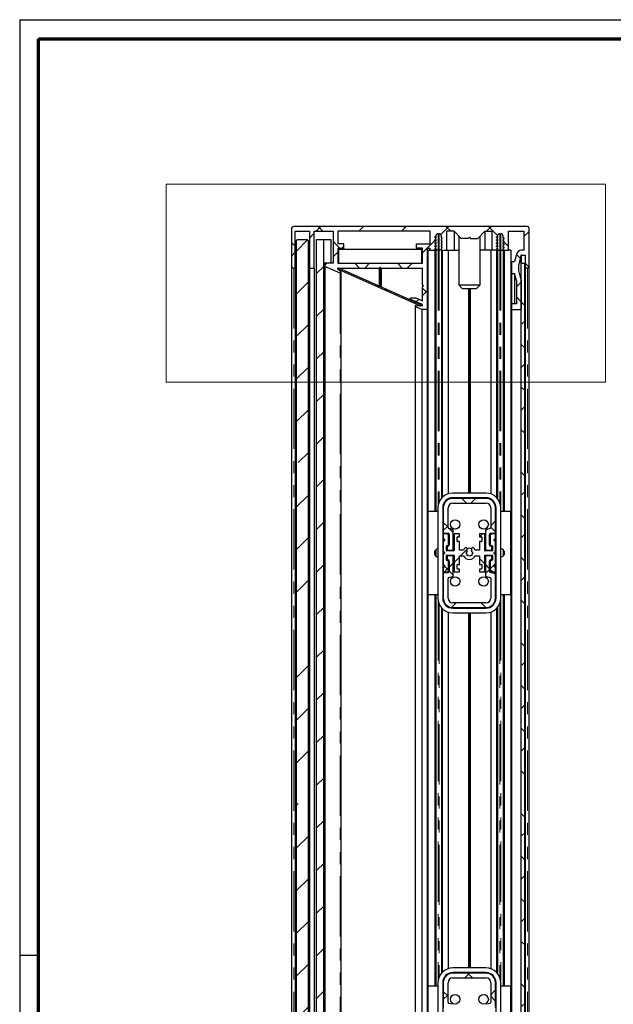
# Paper-space layout 'Section C EZ' of a CAD drawing. Header units: millimetres. Extents: x 7 to 291, y 7 to 204.
# Tile 4 of 6: x 7 to 69, y 100 to 204. Entities that reach past the tile are written whole.
import ezdxf

# ---------------------------------------------------------------- set-up
doc = ezdxf.new("R2010")
doc.units = ezdxf.units.MM
doc.linetypes.add('PHANTOM', pattern=[12.7, 6.35, -1.27, 1.27, -1.27, 1.27, -1.27])
doc.layers.add('LAYER2', color=7, linetype='Continuous')
doc.layers.add('LOGO', color=7, linetype='Continuous')

psp = doc.layouts.new('Section C EZ')

# ---------------------------------------------------------------- hatches: boundary and pattern name
at = {"linetype": 'Continuous', "lineweight": 18}
h = psp.add_hatch(dxfattribs=at)
h.set_pattern_fill('ANSI38', style=0)
edge = h.paths.add_edge_path(flags=0)
edge.add_line((57.61, 179.82), (57.61, 179.75))
edge.add_line((57.61, 179.75), (57.51, 179.69))
edge.add_line((57.51, 179.69), (57.51, 179.56))
edge.add_line((57.51, 179.56), (57.61, 179.5))
edge.add_line((57.61, 179.5), (58.09, 179.5))
edge.add_line((58.09, 179.5), (58.09, 181.5))
edge.add_line((58.09, 181.5), (59.71, 181.5))
edge.add_line((59.71, 181.5), (59.71, 179.5))
edge.add_line((59.71, 179.5), (59.47, 179.5))
edge.add_arc((59.47, 178.93), 0.575, 90, 166)
edge.add_line((58.92, 179.07), (58.73, 178.32))
edge.add_line((58.73, 178.32), (58.41, 178.32))
edge.add_line((58.41, 178.32), (58.41, 177.07))
edge.add_line((58.41, 177.07), (58.73, 177.07))
edge.add_line((58.73, 177.07), (58.91, 176.32))
edge.add_line((58.91, 176.32), (58.91, 173.88))
edge.add_line((58.91, 173.88), (58.41, 173.88))
edge.add_line((58.41, 173.88), (58.41, 173.25))
edge.add_line((58.41, 173.25), (59.41, 173.25))
edge.add_line((59.41, 173.25), (59.41, 176.38))
edge.add_line((59.41, 176.38), (59.17, 177.37))
edge.add_arc((59.24, 177.39), 0.075, 180, 194, ccw=False)
edge.add_line((59.16, 177.39), (59.16, 177.99))
edge.add_arc((59.24, 177.99), 0.075, 166, 180, ccw=False)
edge.add_line((59.17, 178.01), (59.4, 178.95))
edge.add_arc((59.47, 178.93), 0.075, 90, 166, ccw=False)
edge.add_line((59.47, 179), (59.84, 179))
edge.add_line((59.84, 179), (59.84, 177.63))
edge.add_line((59.84, 177.63), (60.09, 177.63))
edge.add_arc((60.09, 177.75), 0.125, 270, 360)
edge.add_line((60.21, 177.75), (60.21, 181.88))
edge.add_arc((60.09, 181.88), 0.125, 0, 90)
edge.add_line((60.09, 182), (35.46, 182))
edge.add_arc((35.46, 181.75), 0.25, 90, 180)
edge.add_line((35.21, 181.75), (35.21, 177.88))
edge.add_arc((35.46, 177.88), 0.25, 180, 270)
edge.add_line((35.46, 177.63), (35.61, 177.63))
edge.add_line((35.61, 177.63), (35.61, 181.5))
edge.add_line((35.61, 181.5), (37.11, 181.5))
edge.add_line((37.11, 181.5), (37.11, 177.63))
edge.add_line((37.11, 177.63), (37.61, 177.63))
edge.add_line((37.61, 177.63), (37.61, 181.5))
edge.add_line((37.61, 181.5), (39.61, 181.5))
edge.add_line((39.61, 181.5), (39.61, 178.13))
edge.add_line((39.61, 178.13), (38.74, 178.13))
edge.add_line((38.74, 178.13), (38.74, 177.81))
edge.add_line((38.74, 177.81), (40.33, 177.1))
edge.add_arc((40.36, 177.16), 0.075, 246, 406)
edge.add_line((40.42, 177.22), (40.08, 177.54))
edge.add_arc((40.12, 177.58), 0.05, 90, 226, ccw=False)
edge.add_line((40.12, 177.63), (44.46, 177.63))
edge.add_line((44.46, 177.63), (44.56, 177.73))
edge.add_line((44.56, 177.73), (44.66, 177.63))
edge.add_line((44.66, 177.63), (49.01, 177.63))
edge.add_line((49.01, 177.63), (49.01, 175.85))
edge.add_line((49.01, 175.85), (49.11, 175.75))
edge.add_line((49.11, 175.75), (49.01, 175.65))
edge.add_line((49.01, 175.65), (49.01, 174.19))
edge.add_line((49.01, 174.19), (48.31, 174.5))
edge.add_line((48.31, 174.5), (47.74, 174.5))
edge.add_line((47.74, 174.5), (47.68, 174.37))
edge.add_line((47.68, 174.37), (49.01, 173.78))
edge.add_line((49.01, 173.78), (49.01, 173.65))
edge.add_line((49.01, 173.65), (48.32, 173.7))
edge.add_arc((48.31, 173.63), 0.075, 86, 246)
edge.add_line((48.28, 173.56), (48.96, 173.25))
edge.add_line((48.96, 173.25), (49.51, 173.25))
edge.add_line((49.51, 173.25), (49.51, 179.73))
edge.add_line((49.51, 179.73), (49.84, 179.73))
edge.add_line((49.84, 179.73), (49.84, 179.5))
edge.add_line((49.84, 179.5), (50.32, 179.5))
edge.add_line((50.32, 179.5), (50.32, 179.66))
edge.add_line((50.32, 179.66), (50.42, 179.72))
edge.add_line((50.42, 179.72), (50.42, 179.85))
edge.add_line((50.42, 179.85), (50.32, 179.9))
edge.add_line((50.32, 179.9), (50.32, 179.98))
edge.add_line((50.32, 179.98), (50.42, 180.04))
edge.add_line((50.42, 180.04), (50.42, 180.16))
edge.add_line((50.42, 180.16), (50.32, 180.22))
edge.add_line((50.32, 180.22), (50.32, 180.3))
edge.add_line((50.32, 180.3), (50.42, 180.35))
edge.add_line((50.42, 180.35), (50.42, 180.48))
edge.add_line((50.42, 180.48), (50.32, 180.54))
edge.add_line((50.32, 180.54), (50.32, 180.61))
edge.add_line((50.32, 180.61), (50.42, 180.67))
edge.add_line((50.42, 180.67), (50.42, 180.8))
edge.add_line((50.42, 180.8), (50.32, 180.86))
edge.add_line((50.32, 180.86), (50.32, 180.93))
edge.add_line((50.32, 180.93), (50.42, 180.99))
edge.add_line((50.42, 180.99), (50.42, 181))
edge.add_arc((50.67, 181), 0.25, 90, 180, ccw=False)
edge.add_line((50.67, 181.25), (50.76, 181.25))
edge.add_arc((50.76, 181), 0.25, 0, 90, ccw=False)
edge.add_line((51.01, 181), (51.01, 180.83))
edge.add_line((51.01, 180.83), (51.11, 180.77))
edge.add_line((51.11, 180.77), (51.11, 180.7))
edge.add_line((51.11, 180.7), (51.01, 180.64))
edge.add_line((51.01, 180.64), (51.01, 180.51))
edge.add_line((51.01, 180.51), (51.11, 180.46))
edge.add_line((51.11, 180.46), (51.11, 180.38))
edge.add_line((51.11, 180.38), (51.01, 180.32))
edge.add_line((51.01, 180.32), (51.01, 180.2))
edge.add_line((51.01, 180.2), (51.11, 180.14))
edge.add_line((51.11, 180.14), (51.11, 180.06))
edge.add_line((51.11, 180.06), (51.01, 180.01))
edge.add_line((51.01, 180.01), (51.01, 179.88))
edge.add_line((51.01, 179.88), (51.11, 179.82))
edge.add_line((51.11, 179.82), (51.11, 179.75))
edge.add_line((51.11, 179.75), (51.01, 179.69))
edge.add_line((51.01, 179.69), (51.01, 179.56))
edge.add_line((51.01, 179.56), (51.11, 179.5))
edge.add_line((51.11, 179.5), (51.59, 179.5))
edge.add_line((51.59, 179.5), (51.59, 181.5))
edge.add_line((51.59, 181.5), (52.34, 181.5))
edge.add_line((52.34, 181.5), (53.09, 180.75))
edge.add_line((53.09, 180.75), (53.84, 180.75))
edge.add_line((53.84, 180.75), (53.96, 180.88))
edge.add_line((53.96, 180.88), (54.09, 180.75))
edge.add_line((54.09, 180.75), (54.84, 180.75))
edge.add_line((54.84, 180.75), (55.59, 181.5))
edge.add_line((55.59, 181.5), (56.34, 181.5))
edge.add_line((56.34, 181.5), (56.34, 179.5))
edge.add_line((56.34, 179.5), (56.82, 179.5))
edge.add_line((56.82, 179.5), (56.82, 179.66))
edge.add_line((56.82, 179.66), (56.92, 179.72))
edge.add_line((56.92, 179.72), (56.92, 179.85))
edge.add_line((56.92, 179.85), (56.82, 179.9))
edge.add_line((56.82, 179.9), (56.82, 179.98))
edge.add_line((56.82, 179.98), (56.92, 180.04))
edge.add_line((56.92, 180.04), (56.92, 180.16))
edge.add_line((56.92, 180.16), (56.82, 180.22))
edge.add_line((56.82, 180.22), (56.82, 180.3))
edge.add_line((56.82, 180.3), (56.92, 180.35))
edge.add_line((56.92, 180.35), (56.92, 180.48))
edge.add_line((56.92, 180.48), (56.82, 180.54))
edge.add_line((56.82, 180.54), (56.82, 180.61))
edge.add_line((56.82, 180.61), (56.92, 180.67))
edge.add_line((56.92, 180.67), (56.92, 180.8))
edge.add_line((56.92, 180.8), (56.82, 180.86))
edge.add_line((56.82, 180.86), (56.82, 180.93))
edge.add_line((56.82, 180.93), (56.92, 180.99))
edge.add_line((56.92, 180.99), (56.92, 181))
edge.add_arc((57.17, 181), 0.25, 90, 180, ccw=False)
edge.add_line((57.17, 181.25), (57.26, 181.25))
edge.add_arc((57.26, 181), 0.25, 0, 90, ccw=False)
edge.add_line((57.51, 181), (57.51, 180.83))
edge.add_line((57.51, 180.83), (57.61, 180.77))
edge.add_line((57.61, 180.77), (57.61, 180.7))
edge.add_line((57.61, 180.7), (57.51, 180.64))
edge.add_line((57.51, 180.64), (57.51, 180.51))
edge.add_line((57.51, 180.51), (57.61, 180.46))
edge.add_line((57.61, 180.46), (57.61, 180.38))
edge.add_line((57.61, 180.38), (57.51, 180.32))
edge.add_line((57.51, 180.32), (57.51, 180.2))
edge.add_line((57.51, 180.2), (57.61, 180.14))
edge.add_line((57.61, 180.14), (57.61, 180.06))
edge.add_line((57.61, 180.06), (57.51, 180.01))
edge.add_line((57.51, 180.01), (57.51, 179.88))
edge.add_line((57.51, 179.88), (57.61, 179.82))
h.paths.add_polyline_path([(40.11, 178.13), (40.11, 179.73), (40.74, 179.73), (40.74, 180.18), (40.11, 180.18), (40.11, 181.5), (49.84, 181.5), (49.84, 180.18), (48.39, 180.18), (48.39, 179.73), (49.01, 179.73), (49.01, 178.13)], flags=0)
h = psp.add_hatch(dxfattribs=at)
h.set_pattern_fill('ANSI35', style=0)
h.paths.add_polyline_path([(36.99, 180.5), (36.86, 180.63), (35.86, 180.63), (35.74, 180.5), (35.74, 64.5), (35.86, 64.38), (36.86, 64.38), (36.99, 64.5)], flags=0)
h = psp.add_hatch(dxfattribs=at)
h.set_pattern_fill('ANSI31', style=0)
h.paths.add_polyline_path([(37.86, 64.38), (38.61, 64.38), (38.61, 180.63), (37.86, 180.63)], flags=0)
h = psp.add_hatch(dxfattribs=at)
h.set_pattern_fill('ANSI31', angle=90, style=0)
h.paths.add_polyline_path([(38.61, 178.13), (39.36, 178.13), (39.36, 180.63), (38.61, 180.63)], flags=0)
h = psp.add_hatch(dxfattribs=at)
h.set_pattern_fill('ANSI38', angle=90, style=0)
h.paths.add_polyline_path([(40.14, 177.51), (48.82, 173.65), (48.87, 173.76), (40.19, 177.62)], flags=0)
h = psp.add_hatch(dxfattribs=at)
h.set_pattern_fill('ANSI38', angle=90, style=0)
h.paths.add_polyline_path([(59.41, 66.88), (59.79, 66.88), (59.79, 178.13), (59.41, 178.13)], flags=0)
h = psp.add_hatch(dxfattribs=at)
h.set_pattern_fill('ANSI37', style=0)
edge = h.paths.add_edge_path(flags=0)
edge.add_line((55.71, 153.38), (52.21, 153.38))
edge.add_arc((52.21, 152.38), 1, 90, 180)
edge.add_line((51.21, 152.38), (51.21, 149.75))
edge.add_arc((51.26, 149.75), 0.05, 180, 270)
edge.add_line((51.26, 149.7), (51.71, 149.7))
edge.add_arc((51.71, 149.58), 0.125, 0, 90, ccw=False)
edge.add_line((51.84, 149.58), (51.84, 148.48))
edge.add_arc((51.71, 148.48), 0.125, 270, 360, ccw=False)
edge.add_line((51.71, 148.35), (51.66, 148.35))
edge.add_arc((51.66, 148.3), 0.05, 90, 180)
edge.add_line((51.61, 148.3), (51.61, 147.98))
edge.add_arc((51.66, 147.98), 0.05, 180, 270)
edge.add_line((51.66, 147.93), (52.21, 147.93))
edge.add_arc((52.21, 147.98), 0.05, 270, 360)
edge.add_line((52.26, 147.98), (52.26, 149.98))
edge.add_arc((52.14, 149.98), 0.125, 0, 75)
edge.add_line((52.17, 150.1), (51.81, 150.2))
edge.add_arc((51.84, 150.32), 0.125, 180, 255, ccw=False)
edge.add_line((51.71, 150.32), (51.71, 152.38))
edge.add_arc((52.21, 152.38), 0.5, 90, 180, ccw=False)
edge.add_line((52.21, 152.88), (55.71, 152.88))
edge.add_arc((55.71, 152.38), 0.5, 0, 90, ccw=False)
edge.add_line((56.21, 152.38), (56.21, 150.32))
edge.add_arc((56.09, 150.32), 0.125, 285, 360, ccw=False)
edge.add_line((56.12, 150.2), (55.76, 150.1))
edge.add_arc((55.79, 149.98), 0.125, 105, 180)
edge.add_line((55.66, 149.98), (55.66, 147.98))
edge.add_arc((55.71, 147.98), 0.05, 180, 270)
edge.add_line((55.71, 147.93), (56.26, 147.93))
edge.add_arc((56.26, 147.98), 0.05, 270, 360)
edge.add_line((56.31, 147.98), (56.31, 148.3))
edge.add_arc((56.26, 148.3), 0.05, 0, 90)
edge.add_line((56.26, 148.35), (56.21, 148.35))
edge.add_arc((56.21, 148.48), 0.125, 180, 270, ccw=False)
edge.add_line((56.09, 148.48), (56.09, 149.58))
edge.add_arc((56.21, 149.58), 0.125, 90, 180, ccw=False)
edge.add_line((56.21, 149.7), (56.66, 149.7))
edge.add_arc((56.66, 149.75), 0.05, 270, 360)
edge.add_line((56.71, 149.75), (56.71, 152.38))
edge.add_arc((55.71, 152.38), 1, 0, 90)
h = psp.add_hatch(dxfattribs=at)
h.set_pattern_fill('ANSI38', style=0)
edge = h.paths.add_edge_path(flags=0)
edge.add_line((52.34, 145.63), (52.91, 145.63))
edge.add_line((52.91, 145.63), (52.91, 145.93))
edge.add_line((52.91, 145.93), (52.71, 145.93))
edge.add_arc((52.71, 145.98), 0.05, 180, 270, ccw=False)
edge.add_line((52.66, 145.98), (52.66, 146.38))
edge.add_arc((52.71, 146.38), 0.05, 90, 180, ccw=False)
edge.add_line((52.71, 146.43), (52.91, 146.43))
edge.add_line((52.91, 146.43), (52.91, 147.33))
edge.add_line((52.91, 147.33), (53.35, 147.33))
edge.add_arc((53.96, 147.63), 0.688, 205.8721, 334.1279)
edge.add_line((54.58, 147.33), (55.01, 147.33))
edge.add_line((55.01, 147.33), (55.01, 146.43))
edge.add_line((55.01, 146.43), (55.21, 146.43))
edge.add_arc((55.21, 146.38), 0.05, 0, 90, ccw=False)
edge.add_line((55.26, 146.38), (55.26, 145.98))
edge.add_arc((55.21, 145.98), 0.05, 270, 360, ccw=False)
edge.add_line((55.21, 145.93), (55.01, 145.93))
edge.add_line((55.01, 145.93), (55.01, 145.63))
edge.add_line((55.01, 145.63), (55.59, 145.63))
edge.add_line((55.59, 145.63), (55.59, 147.35))
edge.add_arc((55.64, 147.35), 0.05, 90, 180, ccw=False)
edge.add_line((55.64, 147.4), (56.34, 147.4))
edge.add_arc((56.34, 147.35), 0.05, 0, 90, ccw=False)
edge.add_line((56.39, 147.35), (56.39, 146.9))
edge.add_arc((56.34, 146.9), 0.05, 270, 360, ccw=False)
edge.add_line((56.34, 146.85), (56.29, 146.85))
edge.add_arc((56.29, 146.73), 0.125, 90, 180)
edge.add_line((56.16, 146.73), (56.16, 145.75))
edge.add_arc((56.29, 145.75), 0.125, 180, 270)
edge.add_line((56.29, 145.63), (56.71, 145.63))
edge.add_line((56.71, 145.63), (56.71, 146.12))
edge.add_arc((56.66, 146.12), 0.05, 0, 90)
edge.add_line((56.66, 146.17), (56.64, 146.17))
edge.add_arc((56.64, 146.22), 0.05, 180, 270, ccw=False)
edge.add_line((56.59, 146.22), (56.59, 146.32))
edge.add_arc((56.64, 146.32), 0.05, 90, 180, ccw=False)
edge.add_line((56.64, 146.37), (56.66, 146.37))
edge.add_arc((56.66, 146.42), 0.05, 270, 360)
edge.add_line((56.71, 146.42), (56.71, 147.48))
edge.add_arc((56.66, 147.48), 0.05, 0, 90)
edge.add_line((56.66, 147.53), (56.64, 147.53))
edge.add_arc((56.64, 147.58), 0.05, 180, 270, ccw=False)
edge.add_line((56.59, 147.58), (56.59, 147.68))
edge.add_arc((56.64, 147.68), 0.05, 90, 180, ccw=False)
edge.add_line((56.64, 147.73), (56.66, 147.73))
edge.add_arc((56.66, 147.78), 0.05, 270, 360)
edge.add_line((56.71, 147.78), (56.71, 148.84))
edge.add_arc((56.66, 148.84), 0.05, 0, 90)
edge.add_line((56.66, 148.89), (56.64, 148.89))
edge.add_arc((56.64, 148.94), 0.05, 180, 270, ccw=False)
edge.add_line((56.59, 148.94), (56.59, 149.04))
edge.add_arc((56.64, 149.04), 0.05, 90, 180, ccw=False)
edge.add_line((56.64, 149.09), (56.66, 149.09))
edge.add_arc((56.66, 149.14), 0.05, 270, 360)
edge.add_line((56.71, 149.14), (56.71, 149.63))
edge.add_line((56.71, 149.63), (56.29, 149.63))
edge.add_arc((56.29, 149.5), 0.125, 90, 180)
edge.add_line((56.16, 149.5), (56.16, 148.53))
edge.add_arc((56.29, 148.53), 0.125, 180, 270)
edge.add_line((56.29, 148.4), (56.34, 148.4))
edge.add_arc((56.34, 148.35), 0.05, 0, 90, ccw=False)
edge.add_line((56.39, 148.35), (56.39, 147.9))
edge.add_arc((56.34, 147.9), 0.05, 270, 360, ccw=False)
edge.add_line((56.34, 147.85), (55.64, 147.85))
edge.add_arc((55.64, 147.9), 0.05, 180, 270, ccw=False)
edge.add_line((55.59, 147.9), (55.59, 149.63))
edge.add_line((55.59, 149.63), (55.01, 149.63))
edge.add_line((55.01, 149.63), (55.01, 149.33))
edge.add_line((55.01, 149.33), (55.21, 149.33))
edge.add_arc((55.21, 149.28), 0.05, 0, 90, ccw=False)
edge.add_line((55.26, 149.28), (55.26, 148.88))
edge.add_arc((55.21, 148.88), 0.05, 270, 360, ccw=False)
edge.add_line((55.21, 148.83), (55.01, 148.83))
edge.add_line((55.01, 148.83), (55.01, 147.93))
edge.add_line((55.01, 147.93), (54.58, 147.93))
edge.add_arc((53.96, 147.63), 0.688, 25.8721, 51.5214)
edge.add_arc((54.31, 148.07), 0.125, 51.5214, 180)
edge.add_line((54.19, 148.07), (54.19, 147.83))
edge.add_arc((54.26, 147.83), 0.075, 180, 243.7324)
edge.add_line((54.23, 147.76), (54.31, 147.72))
edge.add_line((54.31, 147.72), (54.25, 147.63))
edge.add_line((54.25, 147.63), (54.31, 147.53))
edge.add_line((54.31, 147.53), (54.21, 147.48))
edge.add_line((54.21, 147.48), (54.22, 147.37))
edge.add_line((54.22, 147.37), (54.11, 147.38))
edge.add_line((54.11, 147.38), (54.06, 147.28))
edge.add_line((54.06, 147.28), (53.96, 147.34))
edge.add_line((53.96, 147.34), (53.87, 147.28))
edge.add_line((53.87, 147.28), (53.82, 147.38))
edge.add_line((53.82, 147.38), (53.71, 147.37))
edge.add_line((53.71, 147.37), (53.72, 147.48))
edge.add_line((53.72, 147.48), (53.61, 147.53))
edge.add_line((53.61, 147.53), (53.68, 147.63))
edge.add_line((53.68, 147.63), (53.61, 147.72))
edge.add_line((53.61, 147.72), (53.7, 147.76))
edge.add_arc((53.66, 147.83), 0.075, 296.2676, 360)
edge.add_line((53.74, 147.83), (53.74, 148.07))
edge.add_arc((53.61, 148.07), 0.125, 0, 128.4786)
edge.add_arc((53.96, 147.63), 0.688, 128.4786, 154.1279)
edge.add_line((53.35, 147.93), (52.91, 147.93))
edge.add_line((52.91, 147.93), (52.91, 148.83))
edge.add_line((52.91, 148.83), (52.71, 148.83))
edge.add_arc((52.71, 148.88), 0.05, 180, 270, ccw=False)
edge.add_line((52.66, 148.88), (52.66, 149.28))
edge.add_arc((52.71, 149.28), 0.05, 90, 180, ccw=False)
edge.add_line((52.71, 149.33), (52.91, 149.33))
edge.add_line((52.91, 149.33), (52.91, 149.63))
edge.add_line((52.91, 149.63), (52.34, 149.63))
edge.add_line((52.34, 149.63), (52.34, 147.9))
edge.add_arc((52.29, 147.9), 0.05, 270, 360, ccw=False)
edge.add_line((52.29, 147.85), (51.59, 147.85))
edge.add_arc((51.59, 147.9), 0.05, 180, 270, ccw=False)
edge.add_line((51.54, 147.9), (51.54, 148.35))
edge.add_arc((51.59, 148.35), 0.05, 90, 180, ccw=False)
edge.add_line((51.59, 148.4), (51.64, 148.4))
edge.add_arc((51.64, 148.53), 0.125, 270, 360)
edge.add_line((51.76, 148.53), (51.76, 149.5))
edge.add_arc((51.64, 149.5), 0.125, 0, 90)
edge.add_line((51.64, 149.63), (51.21, 149.63))
edge.add_line((51.21, 149.63), (51.21, 149.14))
edge.add_arc((51.26, 149.14), 0.05, 180, 270)
edge.add_line((51.26, 149.09), (51.29, 149.09))
edge.add_arc((51.29, 149.04), 0.05, 0, 90, ccw=False)
edge.add_line((51.34, 149.04), (51.34, 148.94))
edge.add_arc((51.29, 148.94), 0.05, 270, 360, ccw=False)
edge.add_line((51.29, 148.89), (51.26, 148.89))
edge.add_arc((51.26, 148.84), 0.05, 90, 180)
edge.add_line((51.21, 148.84), (51.21, 147.78))
edge.add_arc((51.26, 147.78), 0.05, 180, 270)
edge.add_line((51.26, 147.73), (51.29, 147.73))
edge.add_arc((51.29, 147.68), 0.05, 0, 90, ccw=False)
edge.add_line((51.34, 147.68), (51.34, 147.58))
edge.add_arc((51.29, 147.58), 0.05, 270, 360, ccw=False)
edge.add_line((51.29, 147.53), (51.26, 147.53))
edge.add_arc((51.26, 147.48), 0.05, 90, 180)
edge.add_line((51.21, 147.48), (51.21, 146.42))
edge.add_arc((51.26, 146.42), 0.05, 180, 270)
edge.add_line((51.26, 146.37), (51.29, 146.37))
edge.add_arc((51.29, 146.32), 0.05, 0, 90, ccw=False)
edge.add_line((51.34, 146.32), (51.34, 146.22))
edge.add_arc((51.29, 146.22), 0.05, 270, 360, ccw=False)
edge.add_line((51.29, 146.17), (51.26, 146.17))
edge.add_arc((51.26, 146.12), 0.05, 90, 180)
edge.add_line((51.21, 146.12), (51.21, 145.63))
edge.add_line((51.21, 145.63), (51.64, 145.63))
edge.add_arc((51.64, 145.75), 0.125, 270, 360)
edge.add_line((51.76, 145.75), (51.76, 146.73))
edge.add_arc((51.64, 146.73), 0.125, 0, 90)
edge.add_line((51.64, 146.85), (51.59, 146.85))
edge.add_arc((51.59, 146.9), 0.05, 180, 270, ccw=False)
edge.add_line((51.54, 146.9), (51.54, 147.35))
edge.add_arc((51.59, 147.35), 0.05, 90, 180, ccw=False)
edge.add_line((51.59, 147.4), (52.29, 147.4))
edge.add_arc((52.29, 147.35), 0.05, 0, 90, ccw=False)
edge.add_line((52.34, 147.35), (52.34, 145.63))
h = psp.add_hatch(dxfattribs=at)
h.set_pattern_fill('ANSI37', style=0)
edge = h.paths.add_edge_path(flags=0)
edge.add_line((51.21, 145.5), (51.21, 142.88))
edge.add_arc((52.21, 142.88), 1, 180, 270)
edge.add_line((52.21, 141.88), (55.71, 141.88))
edge.add_arc((55.71, 142.88), 1, 270, 360)
edge.add_line((56.71, 142.88), (56.71, 145.5))
edge.add_arc((56.66, 145.5), 0.05, 0, 90)
edge.add_line((56.66, 145.55), (56.21, 145.55))
edge.add_arc((56.21, 145.68), 0.125, 180, 270, ccw=False)
edge.add_line((56.09, 145.68), (56.09, 146.78))
edge.add_arc((56.21, 146.78), 0.125, 90, 180, ccw=False)
edge.add_line((56.21, 146.9), (56.26, 146.9))
edge.add_arc((56.26, 146.95), 0.05, 270, 360)
edge.add_line((56.31, 146.95), (56.31, 147.28))
edge.add_arc((56.26, 147.28), 0.05, 0, 90)
edge.add_line((56.26, 147.33), (55.71, 147.33))
edge.add_arc((55.71, 147.28), 0.05, 90, 180)
edge.add_line((55.66, 147.28), (55.66, 145.27))
edge.add_arc((55.79, 145.27), 0.125, 180, 255)
edge.add_line((55.76, 145.15), (56.12, 145.06))
edge.add_arc((56.09, 144.93), 0.125, 0, 75, ccw=False)
edge.add_line((56.21, 144.93), (56.21, 142.88))
edge.add_arc((55.71, 142.88), 0.5, 270, 360, ccw=False)
edge.add_line((55.71, 142.38), (52.21, 142.38))
edge.add_arc((52.21, 142.88), 0.5, 180, 270, ccw=False)
edge.add_line((51.71, 142.88), (51.71, 144.93))
edge.add_arc((51.84, 144.93), 0.125, 105, 180, ccw=False)
edge.add_line((51.81, 145.06), (52.17, 145.15))
edge.add_arc((52.14, 145.27), 0.125, 285, 360)
edge.add_line((52.26, 145.27), (52.26, 147.28))
edge.add_arc((52.21, 147.28), 0.05, 0, 90)
edge.add_line((52.21, 147.33), (51.66, 147.33))
edge.add_arc((51.66, 147.28), 0.05, 90, 180)
edge.add_line((51.61, 147.28), (51.61, 146.95))
edge.add_arc((51.66, 146.95), 0.05, 180, 270)
edge.add_line((51.66, 146.9), (51.71, 146.9))
edge.add_arc((51.71, 146.78), 0.125, 0, 90, ccw=False)
edge.add_line((51.84, 146.78), (51.84, 145.68))
edge.add_arc((51.71, 145.68), 0.125, 270, 360, ccw=False)
edge.add_line((51.71, 145.55), (51.26, 145.55))
edge.add_arc((51.26, 145.5), 0.05, 90, 180)
h = psp.add_hatch(dxfattribs=at)
h.set_pattern_fill('ANSI37', style=0)
edge = h.paths.add_edge_path(flags=0)
edge.add_line((55.71, 103.38), (52.21, 103.38))
edge.add_arc((52.21, 102.38), 1, 90, 180)
edge.add_line((51.21, 102.38), (51.21, 99.75))
edge.add_arc((51.26, 99.75), 0.05, 180, 270)
edge.add_line((51.26, 99.7), (51.71, 99.7))
edge.add_arc((51.71, 99.58), 0.125, 0, 90, ccw=False)
edge.add_line((51.84, 99.58), (51.84, 98.48))
edge.add_arc((51.71, 98.48), 0.125, 270, 360, ccw=False)
edge.add_line((51.71, 98.35), (51.66, 98.35))
edge.add_arc((51.66, 98.3), 0.05, 90, 180)
edge.add_line((51.61, 98.3), (51.61, 97.98))
edge.add_arc((51.66, 97.98), 0.05, 180, 270)
edge.add_line((51.66, 97.93), (52.21, 97.93))
edge.add_arc((52.21, 97.98), 0.05, 270, 360)
edge.add_line((52.26, 97.98), (52.26, 99.98))
edge.add_arc((52.14, 99.98), 0.125, 0, 75)
edge.add_line((52.17, 100.1), (51.81, 100.2))
edge.add_arc((51.84, 100.32), 0.125, 180, 255, ccw=False)
edge.add_line((51.71, 100.32), (51.71, 102.38))
edge.add_arc((52.21, 102.38), 0.5, 90, 180, ccw=False)
edge.add_line((52.21, 102.88), (55.71, 102.88))
edge.add_arc((55.71, 102.38), 0.5, 0, 90, ccw=False)
edge.add_line((56.21, 102.38), (56.21, 100.32))
edge.add_arc((56.09, 100.32), 0.125, 285, 360, ccw=False)
edge.add_line((56.12, 100.2), (55.76, 100.1))
edge.add_arc((55.79, 99.98), 0.125, 105, 180)
edge.add_line((55.66, 99.98), (55.66, 97.98))
edge.add_arc((55.71, 97.98), 0.05, 180, 270)
edge.add_line((55.71, 97.93), (56.26, 97.93))
edge.add_arc((56.26, 97.98), 0.05, 270, 360)
edge.add_line((56.31, 97.98), (56.31, 98.3))
edge.add_arc((56.26, 98.3), 0.05, 0, 90)
edge.add_line((56.26, 98.35), (56.21, 98.35))
edge.add_arc((56.21, 98.48), 0.125, 180, 270, ccw=False)
edge.add_line((56.09, 98.48), (56.09, 99.58))
edge.add_arc((56.21, 99.58), 0.125, 90, 180, ccw=False)
edge.add_line((56.21, 99.7), (56.66, 99.7))
edge.add_arc((56.66, 99.75), 0.05, 270, 360)
edge.add_line((56.71, 99.75), (56.71, 102.38))
edge.add_arc((55.71, 102.38), 1, 0, 90)

# ---------------------------------------------------------------- linework, layer by layer
at = {"color": 7, "linetype": 'Continuous', "lineweight": 18}
for p, q in [((22.01, 186.46), (68.3, 186.46)), ((22.01, 186.46), (22.01, 165.61)), ((68.3, 186.46), (68.3, 165.61)), ((22.01, 165.61), (68.3, 165.61))]:
    psp.add_line(p, q, dxfattribs=at)
at = {"color": 7, "linetype": 'Continuous', "lineweight": 25}
for p, q in [((35.21, 181.75), (35.21, 177.88)), ((60.09, 182), (35.46, 182)), ((35.61, 181.5), (37.11, 181.5)), ((35.61, 177.63), (35.61, 181.5)), ((37.11, 181.5), (37.11, 177.63)), ((37.61, 181.5), (39.61, 181.5)), ((37.61, 177.63), (37.61, 181.5)), ((39.61, 181.5), (39.61, 178.13)), ((49.84, 181.5), (40.11, 181.5)), ((40.11, 181.5), (40.11, 180.18)), ((49.84, 180.18), (49.84, 181.5)), ((52.34, 181.5), (51.59, 181.5)), ((51.59, 179.5), (51.59, 181.5)), ((53.09, 180.75), (52.34, 181.5)), ((52.34, 181.5), (52.34, 179.5)), ((54.84, 180.75), (55.59, 181.5)), ((55.59, 181.5), (56.34, 181.5)), ((55.59, 181.5), (55.59, 179.5)), ((56.34, 181.5), (56.34, 179.5)), ((58.09, 181.5), (59.71, 181.5)), ((58.09, 179.5), (58.09, 181.5)), ((59.71, 181.5), (59.71, 179.5)), ((60.21, 181.88), (60.21, 177.75)), ((35.74, 180.5), (35.86, 180.63)), ((35.74, 64.5), (35.74, 180.5)), ((35.86, 180.63), (36.86, 180.63)), ((36.86, 180.63), (36.99, 180.5)), ((36.99, 64.5), (36.99, 180.5)), ((37.86, 64.38), (37.86, 180.63)), ((37.86, 180.63), (38.61, 180.63)), ((38.61, 64.38), (38.61, 180.63)), ((38.61, 178.13), (38.61, 180.63)), ((38.61, 180.63), (39.36, 180.63)), ((39.36, 180.63), (39.36, 178.13)), ((50.32, 180.93), (50.42, 180.99)), ((50.32, 180.86), (50.32, 180.93)), ((50.32, 180.86), (50.42, 180.8)), ((50.32, 180.61), (50.42, 180.67)), ((50.32, 180.54), (50.32, 180.61)), ((50.32, 180.54), (50.42, 180.48)), ((50.42, 180.99), (50.42, 181)), ((50.42, 180.99), (50.42, 180.8)), ((50.42, 180.67), (50.42, 180.8)), ((50.42, 180.67), (50.42, 180.48)), ((50.42, 180.35), (50.42, 180.48)), ((50.67, 181.25), (50.76, 181.25)), ((51.01, 180.83), (51.01, 181)), ((51.11, 180.77), (51.01, 180.83)), ((51.01, 180.83), (51.01, 180.64)), ((51.11, 180.7), (51.01, 180.64)), ((51.01, 180.51), (51.01, 180.64)), ((51.11, 180.46), (51.01, 180.51)), ((51.01, 180.51), (51.01, 180.32)), ((51.11, 180.7), (51.11, 180.77)), ((51.11, 180.38), (51.11, 180.46)), ((52.84, 181), (52.84, 175.87)), ((53.84, 180.75), (53.09, 180.75)), ((53.84, 180.75), (53.96, 180.88)), ((53.96, 180.88), (54.09, 180.75)), ((54.09, 180.75), (54.84, 180.75)), ((55.09, 175.87), (55.09, 181)), ((56.82, 180.93), (56.92, 180.99)), ((56.82, 180.86), (56.82, 180.93)), ((56.82, 180.86), (56.92, 180.8)), ((56.82, 180.61), (56.92, 180.67)), ((56.82, 180.54), (56.82, 180.61)), ((56.82, 180.54), (56.92, 180.48)), ((56.92, 180.99), (56.92, 181)), ((56.92, 180.99), (56.92, 180.8)), ((56.92, 180.67), (56.92, 180.8)), ((56.92, 180.67), (56.92, 180.48)), ((56.92, 180.35), (56.92, 180.48)), ((57.17, 181.25), (57.26, 181.25)), ((57.51, 180.83), (57.51, 181)), ((57.61, 180.77), (57.51, 180.83)), ((57.51, 180.83), (57.51, 180.64)), ((57.61, 180.7), (57.51, 180.64)), ((57.51, 180.51), (57.51, 180.64)), ((57.61, 180.46), (57.51, 180.51)), ((57.51, 180.51), (57.51, 180.32)), ((57.61, 180.7), (57.61, 180.77)), ((57.61, 180.38), (57.61, 180.46)), ((40.74, 180.18), (40.11, 180.18)), ((40.11, 179.73), (40.74, 179.73)), ((40.11, 179.73), (40.11, 178.13)), ((40.19, 178.13), (40.19, 179.63)), ((40.19, 179.63), (48.94, 179.63)), ((40.74, 179.73), (40.74, 180.18)), ((40.74, 179.73), (40.74, 179.63)), ((48.39, 179.73), (48.39, 180.18)), ((48.39, 180.18), (49.84, 180.18)), ((49.01, 179.73), (48.39, 179.73)), ((48.39, 179.73), (48.39, 179.63)), ((48.94, 178.13), (48.94, 179.63)), ((49.01, 178.13), (49.01, 179.73)), ((49.51, 179.73), (49.84, 179.73)), ((49.51, 179.73), (49.51, 173.25)), ((49.59, 179.5), (49.59, 152)), ((49.59, 179.5), (49.84, 179.5)), ((49.84, 179.5), (49.84, 179.73)), ((49.84, 179.5), (50.32, 179.5)), ((50.32, 180.3), (50.42, 180.35)), ((50.32, 180.22), (50.32, 180.3)), ((50.32, 180.22), (50.42, 180.16)), ((50.32, 179.98), (50.42, 180.04)), ((50.32, 179.9), (50.32, 179.98)), ((50.32, 179.9), (50.42, 179.85)), ((50.32, 179.66), (50.42, 179.72)), ((50.32, 179.66), (50.32, 179.5)), ((50.32, 179.5), (50.32, 152)), ((50.32, 179.5), (50.42, 179.5)), ((50.42, 180.35), (50.42, 180.16)), ((50.42, 180.04), (50.42, 180.16)), ((50.42, 180.04), (50.42, 179.85)), ((50.42, 179.72), (50.42, 179.85)), ((50.42, 179.72), (50.42, 179.5)), ((50.42, 179.5), (50.42, 152)), ((50.67, 179.5), (50.42, 179.5)), ((50.67, 179.5), (50.76, 179.5)), ((51.01, 179.5), (50.76, 179.5)), ((51.11, 180.38), (51.01, 180.32)), ((51.01, 180.2), (51.01, 180.32)), ((51.11, 180.14), (51.01, 180.2)), ((51.01, 180.2), (51.01, 180.01)), ((51.11, 180.06), (51.01, 180.01)), ((51.01, 179.88), (51.01, 180.01)), ((51.11, 179.82), (51.01, 179.88)), ((51.01, 179.88), (51.01, 179.69)), ((51.11, 179.75), (51.01, 179.69)), ((51.01, 179.56), (51.01, 179.69)), ((51.01, 179.56), (51.11, 179.5)), ((51.01, 179.56), (51.01, 179.5)), ((51.01, 179.5), (51.01, 153.37)), ((51.01, 179.5), (51.11, 179.5)), ((51.11, 180.06), (51.11, 180.14)), ((51.11, 179.75), (51.11, 179.82)), ((51.11, 179.5), (51.59, 179.5)), ((51.11, 179.5), (51.11, 153.48)), ((51.59, 179.5), (51.71, 179.5)), ((51.71, 179.5), (51.71, 153.86)), ((51.71, 179.5), (52.84, 179.5)), ((56.21, 179.5), (55.09, 179.5)), ((56.21, 179.5), (56.21, 153.86)), ((56.34, 179.5), (56.21, 179.5)), ((56.82, 179.5), (56.34, 179.5)), ((56.82, 180.3), (56.92, 180.35)), ((56.82, 180.22), (56.82, 180.3)), ((56.82, 180.22), (56.92, 180.16)), ((56.82, 179.98), (56.92, 180.04)), ((56.82, 179.9), (56.82, 179.98)), ((56.82, 179.9), (56.92, 179.85)), ((56.82, 179.66), (56.92, 179.72)), ((56.82, 179.66), (56.82, 179.5)), ((56.82, 179.5), (56.82, 153.48)), ((56.92, 179.5), (56.82, 179.5)), ((56.92, 180.35), (56.92, 180.16)), ((56.92, 180.04), (56.92, 180.16)), ((56.92, 180.04), (56.92, 179.85)), ((56.92, 179.72), (56.92, 179.85)), ((56.92, 179.72), (56.92, 179.5)), ((56.92, 179.5), (56.92, 153.37)), ((56.92, 179.5), (57.17, 179.5)), ((57.26, 179.5), (57.17, 179.5)), ((57.26, 179.5), (57.51, 179.5)), ((57.61, 180.38), (57.51, 180.32)), ((57.51, 180.2), (57.51, 180.32)), ((57.61, 180.14), (57.51, 180.2)), ((57.51, 180.2), (57.51, 180.01)), ((57.61, 180.06), (57.51, 180.01)), ((57.51, 179.88), (57.51, 180.01)), ((57.61, 179.82), (57.51, 179.88)), ((57.51, 179.88), (57.51, 179.69)), ((57.61, 179.75), (57.51, 179.69)), ((57.51, 179.56), (57.51, 179.69)), ((57.51, 179.56), (57.61, 179.5)), ((57.51, 179.56), (57.51, 179.5)), ((57.51, 179.5), (57.51, 152)), ((57.61, 179.5), (57.51, 179.5)), ((57.61, 180.06), (57.61, 180.14)), ((57.61, 179.75), (57.61, 179.82)), ((57.61, 179.5), (58.09, 179.5)), ((57.61, 179.5), (57.61, 152)), ((58.34, 179.5), (58.09, 179.5)), ((58.34, 179.5), (58.34, 152)), ((59.71, 179.5), (59.47, 179.5)), ((58.92, 179.07), (58.73, 178.32)), ((59.4, 178.95), (59.17, 178.01)), ((59.47, 179), (59.84, 179)), ((59.84, 179), (59.84, 177.63)), ((35.21, 177.88), (35.21, 67.38)), ((35.46, 177.63), (35.61, 177.63)), ((35.61, 177.63), (35.61, 67.63)), ((37.11, 177.63), (37.61, 177.63)), ((37.11, 177.63), (37.11, 67.63)), ((37.61, 177.63), (37.61, 67.63)), ((39.36, 178.13), (38.61, 178.13)), ((38.74, 178.13), (38.74, 177.81)), ((39.61, 178.13), (38.74, 178.13)), ((40.33, 177.1), (38.74, 177.81)), ((38.74, 177.81), (38.74, 67.45)), ((40.42, 177.22), (40.08, 177.54)), ((40.11, 178.13), (49.01, 178.13)), ((40.12, 177.63), (44.46, 177.63)), ((40.19, 177.62), (40.14, 177.51)), ((40.14, 177.51), (48.82, 173.65)), ((40.16, 177.47), (40.16, 177.5)), ((40.16, 177.5), (40.29, 177.44)), ((40.16, 177.5), (40.16, 177.5)), ((48.87, 173.76), (40.19, 177.62)), ((44.46, 177.63), (44.56, 177.73)), ((44.46, 177.63), (44.46, 175.72)), ((44.56, 177.73), (44.66, 177.63)), ((44.56, 177.73), (44.56, 175.68)), ((44.66, 177.63), (49.01, 177.63)), ((44.66, 177.63), (44.66, 175.63)), ((49.01, 175.85), (49.01, 177.63)), ((58.41, 178.32), (58.41, 177.07)), ((58.41, 178.32), (58.73, 178.32)), ((59.16, 177.39), (59.16, 177.99)), ((59.41, 176.38), (59.17, 177.37)), ((59.41, 66.88), (59.41, 178.13)), ((59.41, 178.13), (59.79, 178.13)), ((59.79, 66.88), (59.79, 178.13)), ((60.09, 177.63), (59.84, 177.63)), ((59.84, 177.63), (59.84, 67.63)), ((60.21, 177.75), (60.21, 67.5)), ((40.44, 68.09), (40.44, 177.16)), ((58.41, 177.07), (58.73, 177.07)), ((58.41, 177.07), (58.41, 173.88)), ((58.91, 176.32), (58.73, 177.07)), ((58.73, 177.07), (58.73, 173.88)), ((58.91, 176.32), (58.91, 173.88)), ((59.41, 176.38), (59.41, 173.25)), ((49.11, 175.75), (49.01, 175.85)), ((49.01, 175.85), (49.01, 175.65)), ((49.11, 175.75), (49.01, 175.65)), ((49.01, 174.19), (49.01, 175.65)), ((52.84, 175.87), (53.21, 175.49)), ((52.84, 175.87), (55.09, 175.87)), ((53.21, 175.49), (54.71, 175.49)), ((53.86, 175.49), (53.86, 153.94)), ((53.96, 175.49), (53.96, 153.94)), ((54.06, 175.49), (54.06, 153.94)), ((54.71, 175.49), (55.09, 175.87)), ((47.68, 174.37), (47.74, 174.5)), ((49.01, 173.78), (47.68, 174.37)), ((47.68, 174.37), (47.68, 174.29)), ((47.74, 174.5), (48.31, 174.5)), ((48.31, 174.5), (49.01, 174.19)), ((48.23, 173.63), (48.23, 71.63)), ((48.96, 173.25), (48.28, 173.56)), ((48.32, 173.7), (49.01, 173.65)), ((48.82, 173.65), (48.87, 173.76)), ((48.83, 173.67), (48.83, 173.66)), ((48.84, 173.69), (48.89, 173.66)), ((48.84, 173.66), (48.89, 173.66)), ((48.89, 173.66), (48.89, 173.66)), ((49.51, 173.25), (48.96, 173.25)), ((48.96, 173.25), (48.96, 72)), ((49.01, 173.65), (49.01, 173.78)), ((49.51, 173.25), (49.51, 72)), ((58.41, 173.88), (58.41, 173.25)), ((58.91, 173.88), (58.41, 173.88)), ((58.41, 173.25), (59.41, 173.25)), ((58.41, 173.25), (58.41, 72)), ((55.71, 153.94), (52.21, 153.94)), ((55.71, 153.44), (52.21, 153.44)), ((55.71, 153.38), (52.21, 153.38)), ((52.21, 152.88), (55.71, 152.88)), ((49.59, 152), (49.59, 143.25)), ((50.65, 152), (49.59, 152)), ((50.65, 152.38), (50.65, 142.88)), ((51.15, 152.38), (51.15, 142.88)), ((51.21, 152.38), (51.21, 149.75)), ((51.71, 150.32), (51.71, 152.38)), ((56.21, 152.38), (56.21, 150.32)), ((56.71, 149.75), (56.71, 152.38)), ((56.78, 142.88), (56.78, 152.38)), ((57.28, 142.88), (57.28, 152.38)), ((58.34, 152), (57.28, 152)), ((58.34, 143.25), (58.34, 152)), ((51.21, 149.63), (51.21, 149.14)), ((51.64, 149.63), (51.21, 149.63)), ((51.26, 149.7), (51.71, 149.7)), ((51.76, 148.53), (51.76, 149.5)), ((52.17, 150.1), (51.81, 150.2)), ((51.84, 149.58), (51.84, 148.48)), ((52.26, 147.98), (52.26, 149.98)), ((52.34, 149.63), (52.34, 147.9)), ((52.91, 149.63), (52.34, 149.63)), ((52.71, 149.33), (52.91, 149.33)), ((52.91, 149.33), (52.91, 149.63)), ((55.01, 149.63), (55.01, 149.33)), ((55.59, 149.63), (55.01, 149.63)), ((55.01, 149.33), (55.21, 149.33)), ((55.59, 147.9), (55.59, 149.63)), ((55.66, 149.98), (55.66, 147.98)), ((56.12, 150.2), (55.76, 150.1)), ((56.09, 148.48), (56.09, 149.58)), ((56.16, 149.5), (56.16, 148.53)), ((56.21, 149.7), (56.66, 149.7)), ((56.71, 149.63), (56.29, 149.63)), ((56.71, 149.14), (56.71, 149.63)), ((51.21, 148.84), (51.21, 147.78)), ((51.26, 149.09), (51.29, 149.09)), ((51.29, 148.89), (51.26, 148.89)), ((51.34, 149.04), (51.34, 148.94)), ((51.54, 147.9), (51.54, 148.35)), ((51.59, 148.4), (51.64, 148.4)), ((51.61, 148.3), (51.61, 147.98)), ((51.71, 148.35), (51.66, 148.35)), ((52.66, 148.88), (52.66, 149.28)), ((52.91, 148.83), (52.71, 148.83)), ((52.91, 147.93), (52.91, 148.83)), ((55.01, 148.83), (55.01, 147.93)), ((55.21, 148.83), (55.01, 148.83)), ((55.26, 149.28), (55.26, 148.88)), ((56.26, 148.35), (56.21, 148.35)), ((56.29, 148.4), (56.34, 148.4)), ((56.31, 147.98), (56.31, 148.3)), ((56.39, 148.35), (56.39, 147.9)), ((56.59, 148.94), (56.59, 149.04)), ((56.64, 149.09), (56.66, 149.09)), ((56.66, 148.89), (56.64, 148.89)), ((56.71, 147.78), (56.71, 148.84)), ((50.32, 147.82), (50.32, 147.44)), ((50.42, 147.95), (50.42, 147.3)), ((51.21, 147.48), (51.21, 146.42)), ((51.26, 147.73), (51.29, 147.73)), ((51.29, 147.53), (51.26, 147.53)), ((51.34, 147.68), (51.34, 147.58)), ((51.54, 146.9), (51.54, 147.35)), ((52.29, 147.85), (51.59, 147.85)), ((51.59, 147.4), (52.29, 147.4)), ((51.61, 147.28), (51.61, 146.95)), ((51.66, 147.93), (52.21, 147.93)), ((52.21, 147.33), (51.66, 147.33)), ((52.26, 145.27), (52.26, 147.28)), ((52.34, 147.35), (52.34, 145.63)), ((53.35, 147.93), (52.91, 147.93)), ((52.91, 147.33), (53.35, 147.33)), ((52.91, 146.43), (52.91, 147.33)), ((53.61, 147.72), (53.7, 147.76)), ((53.68, 147.63), (53.61, 147.72)), ((53.61, 147.53), (53.68, 147.63)), ((53.72, 147.48), (53.61, 147.53)), ((53.71, 147.37), (53.72, 147.48)), ((53.82, 147.38), (53.71, 147.37)), ((53.74, 147.83), (53.74, 148.07)), ((53.87, 147.28), (53.82, 147.38)), ((53.96, 147.34), (53.87, 147.28)), ((54.06, 147.28), (53.96, 147.34)), ((54.11, 147.38), (54.06, 147.28)), ((54.22, 147.37), (54.11, 147.38)), ((54.19, 148.07), (54.19, 147.83)), ((54.31, 147.53), (54.21, 147.48)), ((54.21, 147.48), (54.22, 147.37)), ((54.23, 147.76), (54.31, 147.72)), ((54.31, 147.72), (54.25, 147.63)), ((54.25, 147.63), (54.31, 147.53)), ((55.01, 147.93), (54.58, 147.93)), ((54.58, 147.33), (55.01, 147.33)), ((55.01, 147.33), (55.01, 146.43)), ((55.59, 145.63), (55.59, 147.35)), ((56.34, 147.85), (55.64, 147.85)), ((55.64, 147.4), (56.34, 147.4)), ((55.66, 147.28), (55.66, 145.27)), ((55.71, 147.93), (56.26, 147.93)), ((56.26, 147.33), (55.71, 147.33)), ((56.31, 146.95), (56.31, 147.28)), ((56.39, 147.35), (56.39, 146.9)), ((56.59, 147.58), (56.59, 147.68)), ((56.64, 147.73), (56.66, 147.73)), ((56.66, 147.53), (56.64, 147.53)), ((56.71, 146.42), (56.71, 147.48)), ((57.51, 147.95), (57.51, 147.3)), ((57.61, 147.82), (57.61, 147.44)), ((51.26, 146.37), (51.29, 146.37)), ((51.34, 146.32), (51.34, 146.22)), ((51.64, 146.85), (51.59, 146.85)), ((51.66, 146.9), (51.71, 146.9)), ((51.76, 145.75), (51.76, 146.73)), ((51.84, 146.78), (51.84, 145.68)), ((52.66, 145.98), (52.66, 146.38)), ((52.71, 146.43), (52.91, 146.43)), ((55.01, 146.43), (55.21, 146.43)), ((55.26, 146.38), (55.26, 145.98)), ((56.09, 145.68), (56.09, 146.78)), ((56.16, 146.73), (56.16, 145.75)), ((56.21, 146.9), (56.26, 146.9)), ((56.34, 146.85), (56.29, 146.85)), ((56.59, 146.22), (56.59, 146.32)), ((56.64, 146.37), (56.66, 146.37)), ((51.21, 146.12), (51.21, 145.63)), ((51.21, 145.63), (51.64, 145.63)), ((51.21, 145.5), (51.21, 142.88)), ((51.29, 146.17), (51.26, 146.17)), ((51.71, 145.55), (51.26, 145.55)), ((52.34, 145.63), (52.91, 145.63)), ((52.91, 145.93), (52.71, 145.93)), ((52.91, 145.63), (52.91, 145.93)), ((55.01, 145.93), (55.01, 145.63)), ((55.21, 145.93), (55.01, 145.93)), ((55.01, 145.63), (55.59, 145.63)), ((56.66, 145.55), (56.21, 145.55)), ((56.29, 145.63), (56.71, 145.63)), ((56.66, 146.17), (56.64, 146.17)), ((56.71, 145.63), (56.71, 146.12)), ((56.71, 142.88), (56.71, 145.5)), ((51.71, 142.88), (51.71, 144.93)), ((51.81, 145.06), (52.17, 145.15)), ((55.76, 145.15), (56.12, 145.06)), ((56.21, 144.93), (56.21, 142.88)), ((49.59, 143.25), (50.65, 143.25)), ((49.59, 143.25), (49.59, 102)), ((50.32, 143.25), (50.32, 102)), ((50.42, 143.25), (50.42, 102)), ((57.28, 143.25), (58.34, 143.25)), ((57.51, 143.25), (57.51, 102)), ((57.61, 143.25), (57.61, 102)), ((58.34, 143.25), (58.34, 102)), ((55.71, 142.38), (52.21, 142.38)), ((51.01, 141.88), (51.01, 103.37)), ((51.11, 141.77), (51.11, 103.48)), ((51.71, 141.4), (51.71, 103.86)), ((52.21, 141.88), (55.71, 141.88)), ((52.21, 141.82), (55.71, 141.82)), ((52.21, 141.32), (55.71, 141.32)), ((53.86, 141.32), (53.86, 103.94)), ((53.96, 141.32), (53.96, 103.94)), ((54.06, 141.32), (54.06, 103.94)), ((56.21, 141.4), (56.21, 103.86)), ((56.82, 141.77), (56.82, 103.48)), ((56.92, 141.88), (56.92, 103.37)), ((55.71, 103.94), (52.21, 103.94)), ((55.71, 103.44), (52.21, 103.44)), ((55.71, 103.38), (52.21, 103.38)), ((52.21, 102.88), (55.71, 102.88)), ((49.59, 102), (49.59, 93.25)), ((50.65, 102), (49.59, 102)), ((50.65, 102.38), (50.65, 92.88)), ((51.15, 102.38), (51.15, 92.88)), ((51.21, 102.38), (51.21, 99.75)), ((51.71, 100.32), (51.71, 102.38)), ((56.21, 102.38), (56.21, 100.32)), ((56.71, 99.75), (56.71, 102.38)), ((56.78, 92.88), (56.78, 102.38)), ((57.28, 92.88), (57.28, 102.38)), ((58.34, 102), (57.28, 102)), ((58.34, 93.25), (58.34, 102)), ((52.17, 100.1), (51.81, 100.2)), ((56.12, 100.2), (55.76, 100.1))]:
    psp.add_line(p, q, dxfattribs=at)
at = {"color": 8, "linetype": 'PHANTOM', "lineweight": 18}
for p, q in [((50.67, 181.25), (50.67, 179.5)), ((50.76, 181.25), (50.76, 179.5)), ((57.17, 181.25), (57.17, 179.5)), ((57.26, 181.25), (57.26, 179.5)), ((50.67, 179.5), (50.67, 152.62)), ((50.76, 179.5), (50.76, 152.94)), ((57.17, 179.5), (57.17, 152.94)), ((57.26, 179.5), (57.26, 152.62)), ((59.4, 178.95), (59.4, 176.43)), ((59.47, 179), (59.47, 178.13)), ((35.46, 177.63), (35.46, 67.63)), ((40.12, 177.63), (40.12, 177.51)), ((59.17, 178.01), (59.17, 177.37)), ((60.09, 177.63), (60.09, 67.63)), ((40.33, 177.1), (40.33, 68.16)), ((48.28, 173.56), (48.28, 71.7)), ((52.21, 153.44), (52.21, 153.39)), ((55.71, 153.39), (52.21, 153.39)), ((55.71, 153.44), (55.71, 153.39)), ((51.15, 152.38), (51.2, 152.38)), ((51.2, 152.38), (51.2, 142.88)), ((56.73, 152.38), (56.78, 152.38)), ((56.73, 142.88), (56.73, 152.38)), ((50.67, 142.64), (50.67, 102.62)), ((50.76, 142.31), (50.76, 102.94)), ((51.15, 142.88), (51.2, 142.88)), ((56.73, 142.88), (56.78, 142.88)), ((57.17, 142.31), (57.17, 102.94)), ((57.26, 142.64), (57.26, 102.62)), ((52.21, 141.87), (52.21, 141.82)), ((52.21, 141.87), (55.71, 141.87)), ((55.71, 141.87), (55.71, 141.82)), ((52.21, 103.44), (52.21, 103.39)), ((55.71, 103.39), (52.21, 103.39)), ((55.71, 103.44), (55.71, 103.39)), ((51.15, 102.38), (51.2, 102.38)), ((51.2, 102.38), (51.2, 92.88)), ((56.73, 102.38), (56.78, 102.38)), ((56.73, 92.88), (56.73, 102.38))]:
    psp.add_line(p, q, dxfattribs=at)
at = {"color": 7, "linetype": 'Continuous', "lineweight": 25}
for centre in [(52.46, 150.63), (55.46, 150.63), (52.46, 144.63), (55.46, 144.63), (52.46, 100.63), (55.46, 100.63)]:
    psp.add_circle(centre, 0.5, dxfattribs=at)
for centre, radius, start, end in [((35.46, 181.75), 0.25, 90, 180), ((60.09, 181.88), 0.125, 0, 90), ((50.67, 181), 0.25, 90, 180), ((50.76, 181), 0.25, 0, 90), ((57.17, 181), 0.25, 90, 180), ((57.26, 181), 0.25, 0, 90), ((59.47, 178.93), 0.575, 90, 166), ((59.47, 178.93), 0.075, 90, 166), ((35.46, 177.88), 0.25, 180, 270), ((40.12, 177.58), 0.05, 90, 226), ((59.24, 177.99), 0.075, 166, 180), ((59.24, 177.39), 0.075, 180, 194), ((60.09, 177.75), 0.125, 270, 0), ((40.36, 177.16), 0.075, 246, 46), ((48.31, 173.63), 0.075, 86, 246), ((52.21, 152.38), 1.56, 90, 180), ((55.71, 152.38), 1.56, 0, 90), ((52.21, 152.38), 1.06, 90, 180), ((52.21, 152.38), 1, 90, 180), ((52.21, 152.38), 0.5, 90, 180), ((55.71, 152.38), 1.06, 0, 90), ((55.71, 152.38), 1, 0, 90), ((55.71, 152.38), 0.5, 0, 90), ((51.26, 149.75), 0.05, 180, 270), ((51.64, 149.5), 0.125, 0, 90), ((51.84, 150.32), 0.125, 180, 255), ((51.71, 149.58), 0.125, 0, 90), ((52.14, 149.98), 0.125, 0, 75), ((52.71, 149.28), 0.05, 90, 180), ((55.21, 149.28), 0.05, 0, 90), ((55.79, 149.98), 0.125, 105, 180), ((56.21, 149.58), 0.125, 90, 180), ((56.09, 150.32), 0.125, 285, 0), ((56.29, 149.5), 0.125, 90, 180), ((56.66, 149.75), 0.05, 270, 0), ((51.26, 149.14), 0.05, 180, 270), ((51.26, 148.84), 0.05, 90, 180), ((51.29, 149.04), 0.05, 0, 90), ((51.29, 148.94), 0.05, 270, 0), ((51.59, 148.35), 0.05, 90, 180), ((51.66, 148.3), 0.05, 90, 180), ((51.64, 148.53), 0.125, 270, 0), ((51.71, 148.48), 0.125, 270, 0), ((52.71, 148.88), 0.05, 180, 270), ((55.21, 148.88), 0.05, 270, 0), ((56.21, 148.48), 0.125, 180, 270), ((56.29, 148.53), 0.125, 180, 270), ((56.26, 148.3), 0.05, 0, 90), ((56.34, 148.35), 0.05, 0, 90), ((56.64, 149.04), 0.05, 90, 180), ((56.64, 148.94), 0.05, 180, 270), ((56.66, 149.14), 0.05, 270, 0), ((56.66, 148.84), 0.05, 0, 90), ((50.71, 147.63), 0.438, 98.2132, 261.7868), ((51.26, 147.78), 0.05, 180, 270), ((51.26, 147.48), 0.05, 90, 180), ((51.29, 147.68), 0.05, 0, 90), ((51.29, 147.58), 0.05, 270, 0), ((51.59, 147.9), 0.05, 180, 270), ((51.59, 147.35), 0.05, 90, 180), ((51.66, 147.98), 0.05, 180, 270), ((51.66, 147.28), 0.05, 90, 180), ((52.21, 147.98), 0.05, 270, 0), ((52.21, 147.28), 0.05, 0, 90), ((52.29, 147.9), 0.05, 270, 0), ((52.29, 147.35), 0.05, 0, 90), ((53.96, 147.63), 0.688, 128.4786, 154.1279), ((53.96, 147.63), 0.687, 205.8721, 334.1279), ((53.61, 148.07), 0.125, 0, 128.4786), ((53.66, 147.83), 0.075, 296.2676, 0), ((53.96, 147.63), 0.5, 63.2373, 116.7627), ((54.31, 148.07), 0.125, 51.5214, 180), ((54.26, 147.83), 0.075, 180, 243.7324), ((53.96, 147.63), 0.688, 25.8721, 51.5214), ((55.64, 147.9), 0.05, 180, 270), ((55.64, 147.35), 0.05, 90, 180), ((55.71, 147.98), 0.05, 180, 270), ((55.71, 147.28), 0.05, 90, 180), ((56.26, 147.98), 0.05, 270, 0), ((56.26, 147.28), 0.05, 0, 90), ((56.34, 147.9), 0.05, 270, 0), ((56.34, 147.35), 0.05, 0, 90), ((56.64, 147.68), 0.05, 90, 180), ((56.64, 147.58), 0.05, 180, 270), ((56.66, 147.78), 0.05, 270, 0), ((56.66, 147.48), 0.05, 0, 90), ((57.21, 147.63), 0.438, 278.2132, 81.7868), ((51.26, 146.42), 0.05, 180, 270), ((51.29, 146.32), 0.05, 0, 90), ((51.29, 146.22), 0.05, 270, 0), ((51.59, 146.9), 0.05, 180, 270), ((51.66, 146.95), 0.05, 180, 270), ((51.64, 146.73), 0.125, 0, 90), ((51.71, 146.78), 0.125, 0, 90), ((52.71, 146.38), 0.05, 90, 180), ((55.21, 146.38), 0.05, 0, 90), ((56.21, 146.78), 0.125, 90, 180), ((56.29, 146.73), 0.125, 90, 180), ((56.26, 146.95), 0.05, 270, 0), ((56.34, 146.9), 0.05, 270, 0), ((56.64, 146.32), 0.05, 90, 180), ((56.64, 146.22), 0.05, 180, 270), ((56.66, 146.42), 0.05, 270, 0), ((51.26, 146.12), 0.05, 90, 180), ((51.26, 145.5), 0.05, 90, 180), ((51.64, 145.75), 0.125, 270, 0), ((51.71, 145.68), 0.125, 270, 0), ((52.14, 145.27), 0.125, 285, 0), ((52.71, 145.98), 0.05, 180, 270), ((55.21, 145.98), 0.05, 270, 0), ((55.79, 145.27), 0.125, 180, 255), ((56.21, 145.68), 0.125, 180, 270), ((56.29, 145.75), 0.125, 180, 270), ((56.66, 146.12), 0.05, 0, 90), ((56.66, 145.5), 0.05, 0, 90), ((51.84, 144.93), 0.125, 105, 180), ((56.09, 144.93), 0.125, 0, 75), ((52.21, 142.88), 1.56, 180, 270), ((52.21, 142.88), 1.06, 180, 270), ((52.21, 142.88), 1, 180, 270), ((52.21, 142.88), 0.5, 180, 270), ((55.71, 142.88), 0.5, 270, 0), ((55.71, 142.88), 1, 270, 0), ((55.71, 142.88), 1.06, 270, 0), ((55.71, 142.88), 1.56, 270, 0), ((52.21, 102.38), 1.56, 90, 180), ((55.71, 102.38), 1.56, 0, 90), ((52.21, 102.38), 1.06, 90, 180), ((52.21, 102.38), 1, 90, 180), ((52.21, 102.38), 0.5, 90, 180), ((55.71, 102.38), 1.06, 0, 90), ((55.71, 102.38), 1, 0, 90), ((55.71, 102.38), 0.5, 0, 90), ((51.84, 100.32), 0.125, 180, 255), ((56.09, 100.32), 0.125, 285, 0)]:
    psp.add_arc(centre, radius, start, end, dxfattribs=at)
at = {"color": 8, "linetype": 'PHANTOM', "lineweight": 18}
for centre, start, end in [((52.21, 152.38), 90, 180), ((55.71, 152.38), 0, 90), ((52.21, 142.88), 180, 270), ((55.71, 142.88), 270, 0), ((52.21, 102.38), 90, 180), ((55.71, 102.38), 0, 90)]:
    psp.add_arc(centre, 1.01, start, end, dxfattribs=at)
at = {"layer": 'LAYER2', "lineweight": 70}
for p, q in [((8.57, 8.78), (8.57, 201.78)), ((8.57, 201.78), (288.57, 201.78))]:
    psp.add_line(p, q, dxfattribs=at)
at = {"layer": 'LOGO'}
for p, q in [((6.57, 203.78), (290.57, 203.78)), ((6.57, 203.78), (6.57, 6.78)), ((6.57, 105.28), (8.62, 105.28))]:
    psp.add_line(p, q, dxfattribs=at)

doc.saveas('drawing.dxf')
